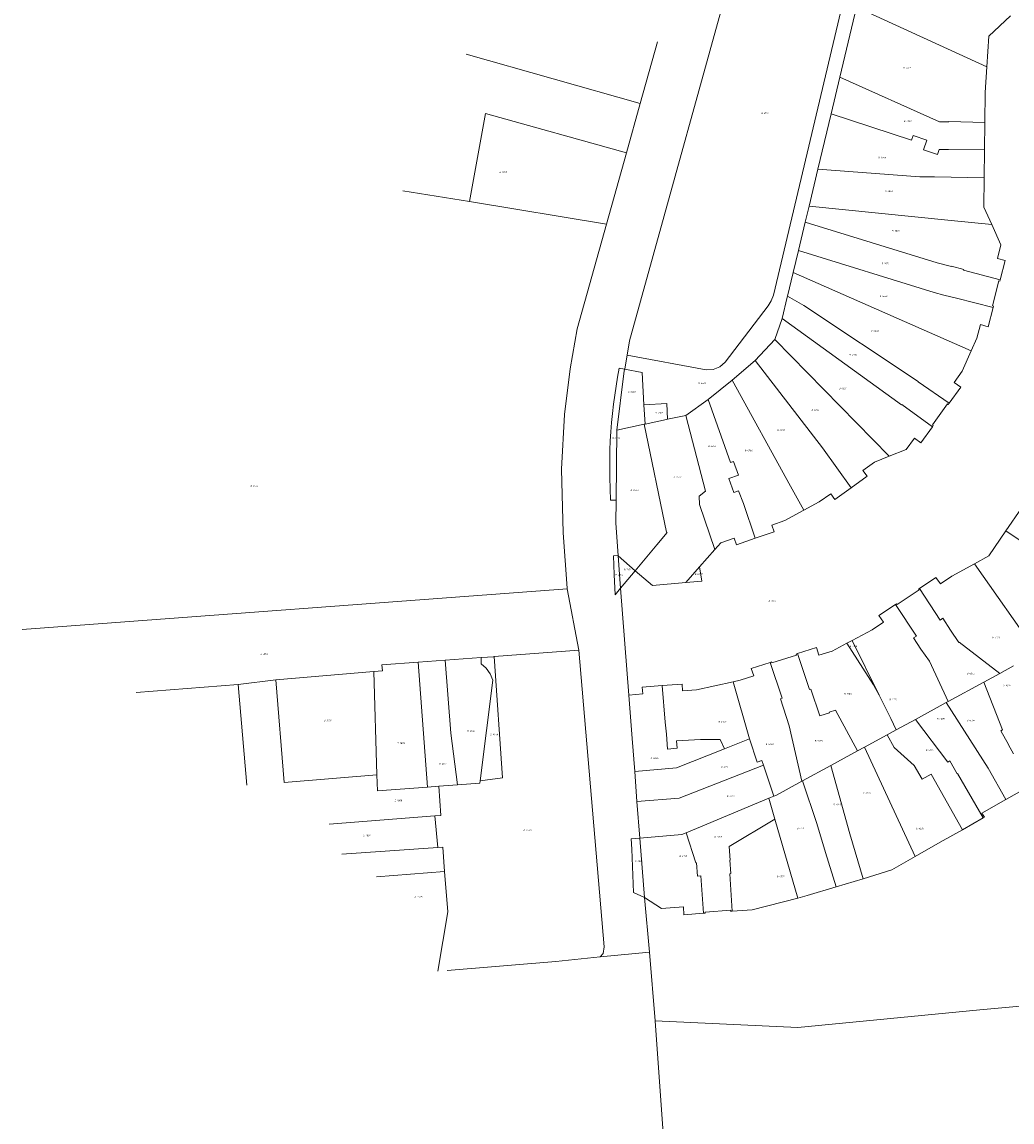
# Model space of a CAD drawing. Header units: metres. Extents: x 195273 to 196483, y 327142 to 328085.
# Tile 2 of 9: x 195273 to 195490, y 327384 to 327625. Entities that reach past the tile are written whole.
import ezdxf
from ezdxf.enums import TextEntityAlignment as Align
from ezdxf.lldxf.tags import DXFTag

# ---------------------------------------------------------------- set-up
doc = ezdxf.new("R2010")
doc.units = ezdxf.units.M
doc.layers.add('B-WE-KG-GRENS_PERCEEL-G', color=150, linetype='KG-PERCEEL', lineweight=9)
doc.layers.add('B-WE-KG-GRENS_PERCEEL-S', color=150, linetype='Continuous', lineweight=25)
doc.styles.add('NLCS-ISO', font='NLCS-ISO.ttf')
doc.styles.get("Standard").update_dxf_attribs({"font": 'arial.ttf'})
tags = doc.linetypes.add('KG-PERCEEL', pattern='A,5.5,-2,["P",Standard,S=1.8,R=0,X=-0.5,Y=-0.9],-2,5.5,-2,[5,NLCS.SHX,S=0.75,R=0,X=0,Y=0],-2', length=19).pattern_tags.tags
tags[6] = DXFTag(74, 10)

# ---------------------------------------------------------------- blocks, each defined once
blk = doc.blocks.new('SKG-PERCEELNUMMER-SO')
at = {"style": 'NLCS-ISO', "oblique": 10, "flags": 1}
for tag, p in [('GEMEENTECODE', (0, 2.6)), ('PERCEELGROOTTE', (0, -2.4))]:
    blk.add_attdef(tag, text='', height=1.8, dxfattribs=at).set_placement(p, align=Align.MIDDLE_CENTER)
at = {"style": 'NLCS-ISO', "oblique": 10}
blk.add_attdef('SECTIE', text='', height=1.8, dxfattribs=at).set_placement((-0.5, 0), align=Align.MIDDLE_RIGHT)
blk.add_attdef('PERCEELNUMMER', text='', height=1.8, dxfattribs=at).set_placement((0.5, 0), align=Align.MIDDLE_LEFT)

msp = doc.modelspace()

# ---------------------------------------------------------------- linework, layer by layer
at = {"layer": 'B-WE-KG-GRENS_PERCEEL-G', "flags": 128}
for points in [[(195406.55, 327554.755), (195431.724, 327645.718)], [(195438.09, 327564.808), (195455.159, 327636.924)], [(195456.298, 327627.873), (195452.638, 327612.563)], [(195484.831, 327614.824), (195456.298, 327627.873)], [(195490.018, 327626.022), (195485.262, 327621.575)], [(195412.659, 327620.289), (195408.871, 327606.753)], [(195484.831, 327614.824), (195485.262, 327621.575)], [(195408.871, 327606.753), (195370.75, 327617.575)], [(195484.471, 327609.185), (195484.831, 327614.824)], [(195452.638, 327612.563), (195450.711, 327604.501)], [(195474.449, 327602.778), (195452.638, 327612.563)], [(195484.471, 327609.185), (195484.399, 327602.625)], [(195405.851, 327595.963), (195408.871, 327606.753)], [(195371.449, 327585.299), (195374.943, 327604.606)], [(195374.943, 327604.606), (195405.851, 327595.963)], [(195450.711, 327604.501), (195447.819, 327592.402)], [(195450.711, 327604.501), (195468.294, 327598.715)], [(195476.529, 327602.732), (195474.449, 327602.778)], [(195476.53, 327602.802), (195476.529, 327602.732)], [(195476.53, 327602.802), (195484.399, 327602.625)], [(195484.399, 327602.625), (195484.333, 327596.595)], [(195468.294, 327598.715), (195468.656, 327599.774)], [(195471.69, 327598.756), (195468.656, 327599.774)], [(195471.69, 327598.756), (195470.98, 327596.642)], [(195401.485, 327580.36), (195405.851, 327595.963)], [(195470.98, 327596.642), (195474.004, 327595.626)], [(195474.004, 327595.626), (195474.354, 327596.669)], [(195474.354, 327596.669), (195476.464, 327596.722)], [(195476.464, 327596.722), (195484.333, 327596.595)], [(195484.333, 327596.595), (195484.266, 327590.506)], [(195447.819, 327592.402), (195445.873, 327584.262)], [(195470.158, 327590.729), (195447.819, 327592.402)], [(195473.357, 327590.69), (195470.158, 327590.729)], [(195473.357, 327590.69), (195484.266, 327590.506)], [(195484.266, 327590.506), (195484.195, 327584.026)], [(195356.853, 327587.671), (195371.449, 327585.299)], [(195401.485, 327580.36), (195371.449, 327585.299)], [(195445.873, 327584.262), (195445.036, 327580.76)], [(195445.873, 327584.262), (195476.294, 327581.213)], [(195484.195, 327584.026), (195485.908, 327580.249)], [(195401.485, 327580.36), (195395.066, 327557.426)], [(195445.036, 327580.76), (195443.548, 327574.536)], [(195445.036, 327580.76), (195473.942, 327571.867)], [(195485.908, 327580.249), (195476.294, 327581.213)], [(195485.908, 327580.249), (195487.912, 327575.832)], [(195443.548, 327574.536), (195442.408, 327569.77)], [(195443.548, 327574.536), (195473.272, 327565.329)], [(195487.912, 327575.832), (195487.17, 327572.831)], [(195477.061, 327571.07), (195473.942, 327571.867)], [(195487.17, 327572.831), (195488.882, 327572.404)], [(195488.882, 327572.404), (195487.768, 327568.158)], [(195442.408, 327569.77), (195441.159, 327564.543)], [(195481.416, 327552.561), (195442.408, 327569.77)], [(195477.074, 327571.119), (195477.061, 327571.07)], [(195479.787, 327570.425), (195477.074, 327571.119)], [(195479.737, 327570.232), (195479.787, 327570.425)], [(195487.768, 327568.158), (195479.737, 327570.232)], [(195487.488, 327567.933), (195486.076, 327562.442)], [(195487.692, 327567.868), (195487.488, 327567.933)], [(195487.768, 327568.158), (195487.692, 327567.868)], [(195437.602, 327563.557), (195438.09, 327564.808)], [(195441.159, 327564.543), (195441.11, 327564.339)], [(195441.159, 327564.543), (195444.704, 327562.537)], [(195475.435, 327564.787), (195473.272, 327565.329)], [(195478.18, 327564.137), (195475.435, 327564.787)], [(195427.498, 327550.122), (195436.907, 327562.408)], [(195436.907, 327562.408), (195437.602, 327563.557)], [(195441.11, 327564.339), (195439.985, 327559.631)], [(195469.807, 327545.857), (195444.704, 327562.537)], [(195478.18, 327564.137), (195486.214, 327562.053)], [(195486.214, 327562.053), (195485.132, 327557.84)], [(195486.076, 327562.442), (195486.299, 327562.385)], [(195486.299, 327562.385), (195486.214, 327562.053)], [(195439.985, 327559.631), (195438.366, 327555.05)], [(195466.157, 327540.766), (195439.985, 327559.631)], [(195395.066, 327557.426), (195393.524, 327548.624)], [(195483.462, 327558.309), (195482.649, 327555.316)], [(195485.132, 327557.84), (195483.462, 327558.309)], [(195406.007, 327551.657), (195406.55, 327554.755)], [(195438.366, 327555.05), (195434.095, 327550.429)], [(195463.449, 327529.463), (195438.366, 327555.05)], [(195482.649, 327555.316), (195481.416, 327552.561)], [(195481.416, 327552.561), (195479.438, 327548.143)], [(195405.484, 327548.65), (195406.007, 327551.657)], [(195406.007, 327551.657), (195423.335, 327548.432)], [(195426.329, 327549.096), (195427.498, 327550.122)], [(195434.095, 327550.429), (195429.008, 327546.173)], [(195448.815, 327531.284), (195434.095, 327550.429)], [(195393.524, 327548.624), (195392.301, 327538.635)], [(195405.465, 327548.539), (195404.239, 327548.772), (195403.865, 327546.776), (195403.58, 327544.795), (195403.046, 327540.855), (195402.816, 327538.835), (195402.582, 327536.842), (195402.415, 327534.848), (195402.301, 327532.86), (195402.214, 327530.834), (195402.241, 327524.826), (195402.357, 327519.813), (195403.597, 327519.874)], [(195403.73, 327535.207), (195405.296, 327547.572)], [(195405.296, 327547.572), (195405.465, 327548.539)], [(195405.465, 327548.539), (195405.484, 327548.65)], [(195409.293, 327547.811), (195405.465, 327548.539)], [(195409.69, 327540.743), (195409.293, 327547.811)], [(195423.335, 327548.432), (195424.888, 327548.511)], [(195424.888, 327548.511), (195426.329, 327549.096)], [(195477.645, 327545.625), (195479.438, 327548.143)], [(195429.008, 327546.173), (195423.789, 327541.91)], [(195441.802, 327522.944), (195429.008, 327546.173)], [(195469.76, 327545.791), (195469.807, 327545.857)], [(195476.566, 327541.091), (195469.76, 327545.791)], [(195479.1, 327544.644), (195477.645, 327545.625)], [(195476.566, 327541.091), (195479.1, 327544.644)], [(195409.69, 327540.743), (195414.678, 327541.02), (195414.873, 327537.562)], [(195409.927, 327536.517), (195409.69, 327540.743)], [(195423.789, 327541.91), (195418.846, 327538.402)], [(195423.789, 327541.91), (195428.653, 327528.092)], [(195466.204, 327540.831), (195466.157, 327540.766)], [(195472.889, 327535.934), (195466.204, 327540.831)], [(195472.893, 327536.336), (195476.199, 327540.947)], [(195476.199, 327540.947), (195476.374, 327540.822)], [(195476.374, 327540.822), (195476.566, 327541.091)], [(195392.301, 327538.635), (195391.619, 327526.653)], [(195418.846, 327538.402), (195414.873, 327537.562)], [(195423.148, 327521.842), (195418.846, 327538.402)], [(195409.757, 327536.481), (195403.73, 327535.207)], [(195409.927, 327536.517), (195409.757, 327536.481)], [(195414.635, 327512.825), (195409.757, 327536.481)], [(195414.663, 327537.518), (195409.927, 327536.517)], [(195414.873, 327537.562), (195414.663, 327537.518)], [(195472.889, 327535.934), (195470.356, 327532.373)], [(195472.889, 327535.934), (195473.08, 327536.203)], [(195473.08, 327536.203), (195472.893, 327536.336)], [(195403.73, 327535.207), (195403.597, 327519.874)], [(195467.147, 327530.964), (195468.943, 327533.425)], [(195468.943, 327533.425), (195470.356, 327532.373)], [(195448.815, 327531.284), (195455.073, 327522.555)], [(195463.449, 327529.463), (195467.147, 327530.964)], [(195429.312, 327528.328), (195428.653, 327528.092)], [(195430.392, 327525.315), (195429.312, 327528.328)], [(195463.449, 327529.463), (195460.178, 327528.135)], [(195391.619, 327526.653), (195392.025, 327512.68)], [(195457.686, 327526.329), (195460.178, 327528.135)], [(195458.628, 327525.108), (195457.686, 327526.329)], [(195430.392, 327525.315), (195428.293, 327524.563)], [(195429.376, 327521.541), (195428.293, 327524.563)], [(195455.073, 327522.555), (195458.628, 327525.108)], [(195421.8, 327520.707), (195423.148, 327521.842)], [(195430.43, 327521.919), (195429.376, 327521.541)], [(195431.474, 327519.083), (195430.43, 327521.919)], [(195444.712, 327517.648), (195441.802, 327522.944)], [(195448.099, 327519.489), (195450.618, 327521.216)], [(195450.618, 327521.216), (195451.499, 327519.989)], [(195455.073, 327522.555), (195451.499, 327519.989)], [(195403.597, 327519.874), (195403.553, 327514.808)], [(195421.886, 327518.878), (195421.8, 327520.707)], [(195425.252, 327509.026), (195421.886, 327518.878)], [(195434.044, 327511.481), (195431.474, 327519.083)], [(195444.712, 327517.648), (195448.099, 327519.489)], [(195440.538, 327515.38), (195444.712, 327517.648)], [(195492.424, 327518.117), (195488.992, 327513.118)], [(195403.553, 327514.808), (195404.008, 327507.702)], [(195437.681, 327514.374), (195440.538, 327515.38)], [(195438.207, 327512.937), (195437.681, 327514.374)], [(195392.025, 327512.68), (195392.868, 327500.59)], [(195412.5, 327510.027), (195414.757, 327512.722)], [(195414.757, 327512.722), (195414.635, 327512.825)], [(195426.554, 327510.491), (195429.432, 327511.498)], [(195429.432, 327511.498), (195429.941, 327510.045)], [(195434.044, 327511.481), (195429.941, 327510.045)], [(195438.207, 327512.937), (195434.044, 327511.481)], [(195488.992, 327513.118), (195485.256, 327507.677)], [(195488.992, 327513.118), (195495.487, 327508.731)], [(195407.778, 327504.389), (195412.5, 327510.027)], [(195421.87, 327505.222), (195425.252, 327509.026)], [(195425.252, 327509.026), (195426.554, 327510.491)], [(195403.373, 327499.128), (195403.2, 327503.523), (195403.031, 327507.67), (195404.008, 327507.702)], [(195404.008, 327507.702), (195404.012, 327507.634)], [(195404.012, 327507.634), (195407.778, 327504.389)], [(195404.563, 327500.551), (195404.012, 327507.634)], [(195482.114, 327505.919), (195485.256, 327507.677)], [(195407.778, 327504.389), (195404.563, 327500.551)], [(195407.778, 327504.389), (195411.588, 327501.105)], [(195418.847, 327501.821), (195421.87, 327505.222)], [(195421.87, 327505.222), (195422.355, 327502.124)], [(195477.162, 327503.148), (195482.114, 327505.919)], [(195495.766, 327486.475), (195482.114, 327505.919)], [(195411.588, 327501.105), (195418.847, 327501.821)], [(195422.355, 327502.124), (195418.847, 327501.821)], [(195473.687, 327502.926), (195470.057, 327500.493)], [(195474.671, 327501.476), (195473.687, 327502.926)], [(195477.162, 327503.148), (195474.671, 327501.476)], [(195273.41, 327491.462), (195392.903, 327500.402)], [(195392.868, 327500.59), (195392.903, 327500.402)], [(195392.903, 327500.402), (195395.408, 327486.949)], [(195404.563, 327500.551), (195403.373, 327499.128)], [(195406.388, 327477.099), (195404.563, 327500.551)], [(195469.978, 327500.181), (195465.19, 327496.948)], [(195470.057, 327500.493), (195469.85, 327500.354)], [(195469.85, 327500.354), (195469.978, 327500.181)], [(195470.057, 327500.493), (195474.592, 327493.572)], [(195464.842, 327496.981), (195461.196, 327494.545)], [(195465.067, 327497.131), (195464.842, 327496.981)], [(195464.842, 327496.981), (195469.402, 327490.066)], [(195465.19, 327496.948), (195465.067, 327497.131)], [(195461.196, 327494.545), (195462.219, 327493.097)], [(195462.219, 327493.097), (195459.684, 327491.402)], [(195474.592, 327493.572), (195475.177, 327493.951)], [(195475.177, 327493.951), (195476.853, 327491.367)], [(195455.352, 327489.11), (195459.684, 327491.402)], [(195469.402, 327490.066), (195468.772, 327489.642)], [(195476.853, 327491.367), (195478.662, 327488.667)], [(195447.497, 327487.526), (195443.327, 327486.204)], [(195448.03, 327485.837), (195447.497, 327487.526)], [(195454.177, 327488.488), (195450.949, 327486.781)], [(195454.468, 327488.642), (195454.177, 327488.488)], [(195454.177, 327488.488), (195460.001, 327479.377), (195461.242, 327477.13)], [(195455.352, 327489.11), (195454.468, 327488.642)], [(195455.352, 327489.11), (195461.242, 327477.13)], [(195468.772, 327489.642), (195470.402, 327487.219)], [(195478.662, 327488.667), (195478.788, 327488.748)], [(195487.652, 327481.877), (195478.788, 327488.748)], [(195366.171, 327484.768), (195373.995, 327485.326)], [(195376.842, 327485.542), (195378.715, 327458.949), (195373.808, 327458.293)], [(195373.995, 327485.326), (195376.815, 327485.54)], [(195373.995, 327485.326), (195373.997, 327483.966)], [(195376.815, 327485.54), (195376.842, 327485.542)], [(195376.842, 327485.542), (195395.408, 327486.949)], [(195395.408, 327486.949), (195400.958, 327421.943)], [(195443.141, 327485.901), (195437.719, 327484.17)], [(195443.327, 327486.204), (195443.047, 327486.115)], [(195443.047, 327486.115), (195443.141, 327485.901)], [(195443.327, 327486.204), (195445.942, 327478.316)], [(195450.949, 327486.781), (195448.03, 327485.837)], [(195470.402, 327487.219), (195472.241, 327484.576)], [(195352.261, 327483.763), (195360.196, 327484.338)], [(195352.398, 327482.414), (195352.261, 327483.763)], [(195360.196, 327484.338), (195366.171, 327484.768)], [(195360.196, 327484.338), (195362.27, 327456.963)], [(195366.171, 327484.768), (195367.385, 327468.805)], [(195373.997, 327483.966), (195375.141, 327483.001)], [(195375.141, 327483.001), (195376.015, 327481.787)], [(195437.386, 327484.296), (195433.176, 327482.979)], [(195433.176, 327482.979), (195433.746, 327481.309)], [(195437.653, 327484.38), (195437.386, 327484.296)], [(195437.386, 327484.296), (195439.955, 327476.41)], [(195437.719, 327484.17), (195437.653, 327484.38)], [(195476.338, 327475.708), (195472.241, 327484.576)], [(195487.652, 327481.877), (195490.658, 327483.516)], [(195320.765, 327479.454), (195329.003, 327480.476)], [(195329.003, 327480.476), (195350.5, 327482.258)], [(195330.884, 327457.958), (195329.003, 327480.476)], [(195350.5, 327482.258), (195352.398, 327482.414)], [(195350.5, 327482.258), (195351.185, 327459.628)], [(195373.808, 327458.293), (195376.566, 327480.396)], [(195376.015, 327481.787), (195376.566, 327480.396)], [(195429.217, 327480.03), (195421.205, 327478.284)], [(195430.81, 327480.377), (195429.217, 327480.03)], [(195429.217, 327480.03), (195432.787, 327467.525)], [(195433.746, 327481.309), (195430.81, 327480.377)], [(195484.178, 327479.983), (195487.652, 327481.877)], [(195298.412, 327477.693), (195320.765, 327479.454)], [(195320.765, 327479.454), (195322.698, 327457.353)], [(195413.705, 327479.207), (195409.334, 327478.871)], [(195409.334, 327478.871), (195409.436, 327477.382)], [(195413.705, 327479.207), (195418.042, 327479.54)], [(195414.309, 327471.182), (195413.705, 327479.207)], [(195418.158, 327478.066), (195418.042, 327479.54)], [(195421.205, 327478.284), (195418.158, 327478.066)], [(195445.942, 327478.316), (195446.266, 327478.42)], [(195446.266, 327478.42), (195448.248, 327472.544)], [(195476.338, 327475.708), (195484.178, 327479.983)], [(195488.297, 327469.507), (195484.178, 327479.983)], [(195406.388, 327477.099), (195409.436, 327477.382)], [(195406.388, 327477.099), (195407.125, 327467.62)], [(195439.955, 327476.41), (195439.622, 327476.304)], [(195439.622, 327476.304), (195441.507, 327470.386)], [(195461.242, 327477.13), (195463.758, 327472.014)], [(195469.173, 327471.802), (195475.925, 327475.483)], [(195475.925, 327475.483), (195476.338, 327475.708)], [(195485.136, 327461.109), (195475.925, 327475.483)], [(195448.248, 327472.544), (195450.342, 327473.25)], [(195450.297, 327473.383), (195451.697, 327473.829)], [(195450.342, 327473.25), (195450.297, 327473.383)], [(195451.697, 327473.829), (195456.522, 327464.904)], [(195414.628, 327468.522), (195414.309, 327471.182)], [(195444.309, 327458.245), (195441.507, 327470.386)], [(195463.758, 327472.014), (195464.985, 327469.519)], [(195464.985, 327469.519), (195469.173, 327471.802)], [(195469.173, 327471.802), (195476.291, 327462.425)], [(195367.385, 327468.805), (195368.848, 327457.463)], [(195414.887, 327465.302), (195414.628, 327468.522)], [(195457.997, 327465.708), (195463.001, 327468.437)], [(195463.001, 327468.437), (195464.985, 327469.519)], [(195463.001, 327468.437), (195464.547, 327465.601)], [(195487.896, 327469.28), (195488.297, 327469.507)], [(195489.602, 327466.258), (195487.896, 327469.28)], [(195407.125, 327467.62), (195407.671, 327460.391)], [(195416.848, 327467.122), (195422.06, 327467.408)], [(195416.99, 327465.471), (195416.848, 327467.122)], [(195422.06, 327467.408), (195426.388, 327467.357)], [(195426.388, 327467.357), (195427.375, 327465.358)], [(195432.787, 327467.525), (195427.375, 327465.358)], [(195434.499, 327462.447), (195432.787, 327467.525)], [(195456.522, 327464.904), (195457.997, 327465.708)], [(195469.138, 327441.714), (195457.997, 327465.708)], [(195468.897, 327461.685), (195464.547, 327465.601)], [(195489.558, 327466.234), (195489.602, 327466.258)], [(195490.684, 327464.24), (195489.558, 327466.234)], [(195416.99, 327465.471), (195414.887, 327465.302)], [(195427.375, 327465.358), (195416.842, 327461.139)], [(195450.639, 327461.697), (195456.522, 327464.904)], [(195416.842, 327461.139), (195407.671, 327460.391)], [(195417.381, 327454.531), (195435.873, 327461.784)], [(195435.533, 327462.808), (195434.499, 327462.447)], [(195435.873, 327461.784), (195435.533, 327462.808)], [(195435.873, 327461.784), (195438.142, 327454.957)], [(195444.462, 327458.329), (195450.639, 327461.697)], [(195454.808, 327446.711), (195450.639, 327461.697)], [(195468.897, 327461.685), (195470.689, 327458.678)], [(195476.732, 327462.68), (195476.291, 327462.425)], [(195476.732, 327462.68), (195478.357, 327459.865)], [(195489.018, 327454.253), (195485.136, 327461.109)], [(195330.884, 327457.958), (195351.185, 327459.628)], [(195351.185, 327459.628), (195351.287, 327456.152)], [(195407.671, 327460.391), (195408.167, 327453.815)], [(195444.309, 327458.245), (195444.462, 327458.329)], [(195447.564, 327448.976), (195444.462, 327458.329)], [(195470.689, 327458.678), (195472.621, 327459.771)], [(195479.467, 327447.609), (195472.621, 327459.771)], [(195478.357, 327459.865), (195478.414, 327459.898)], [(195484.014, 327450.187), (195478.414, 327459.898)], [(195351.287, 327456.152), (195362.27, 327456.963)], [(195364.753, 327457.151), (195362.27, 327456.963)], [(195364.753, 327457.151), (195368.848, 327457.463)], [(195365.162, 327450.71), (195364.753, 327457.151)], [(195368.848, 327457.463), (195373.751, 327457.84)], [(195373.751, 327457.84), (195373.808, 327458.293)], [(195438.723, 327455.199), (195444.309, 327458.245)], [(195489.018, 327454.253), (195494.581, 327457.403)], [(195408.167, 327453.815), (195417.381, 327454.531)], [(195408.167, 327453.815), (195408.776, 327445.739)], [(195418.955, 327446.939), (195437.048, 327454.5)], [(195437.048, 327454.5), (195438.142, 327454.957)], [(195437.048, 327454.5), (195438.382, 327449.92)], [(195438.142, 327454.957), (195438.723, 327455.199)], [(195483.753, 327451.272), (195489.018, 327454.253)], [(195484.336, 327450.37), (195483.753, 327451.272)], [(195340.732, 327448.822), (195363.885, 327450.687)], [(195365.162, 327450.71), (195363.885, 327450.687)], [(195363.885, 327450.687), (195364.494, 327443.704)], [(195438.382, 327449.92), (195428.346, 327443.902)], [(195438.382, 327449.92), (195443.42, 327432.629)], [(195449.45, 327442.652), (195447.564, 327448.976)], [(195479.467, 327447.609), (195484.014, 327450.187)], [(195484.014, 327450.187), (195484.336, 327450.37)], [(195408.776, 327445.739), (195418.032, 327446.553)], [(195418.032, 327446.553), (195418.955, 327446.939)], [(195421.072, 327440.352), (195418.955, 327446.939)], [(195457.718, 327436.872), (195454.808, 327446.711)], [(195474.613, 327444.856), (195479.467, 327447.609)], [(195406.927, 327445.593), (195408.776, 327445.739)], [(195407.025, 327443.319), (195406.927, 327445.593)], [(195408.776, 327445.739), (195409.793, 327432.72)], [(195428.559, 327440.94), (195428.346, 327443.902)], [(195469.138, 327441.714), (195474.613, 327444.856)], [(195364.494, 327443.704), (195343.47, 327442.275)], [(195365.606, 327443.809), (195364.494, 327443.704)], [(195365.606, 327443.809), (195366.018, 327438.433)], [(195407.436, 327433.82), (195407.025, 327443.319)], [(195449.45, 327442.652), (195451.794, 327435.076)], [(195464.043, 327438.791), (195469.138, 327441.714)], [(195421.222, 327440.363), (195421.072, 327440.352)], [(195421.43, 327437.46), (195421.222, 327440.363)], [(195428.509, 327440.936), (195428.559, 327440.94)], [(195428.721, 327437.984), (195428.509, 327440.936)], [(195366.018, 327438.433), (195351.103, 327437.286)], [(195366.706, 327429.585), (195366.018, 327438.433)], [(195422.127, 327437.51), (195421.43, 327437.46)], [(195422.762, 327429.299), (195422.127, 327437.51)], [(195428.492, 327437.967), (195428.721, 327437.984)], [(195429.048, 327429.742), (195428.492, 327437.967)], [(195451.794, 327435.076), (195457.718, 327436.872)], [(195457.718, 327436.872), (195464.043, 327438.791)], [(195445.482, 327433.161), (195451.794, 327435.076)], [(195409.793, 327432.72), (195407.436, 327433.82)], [(195409.793, 327432.72), (195413.523, 327430.37)], [(195410.894, 327420.798), (195409.793, 327432.72)], [(195433.417, 327430.048), (195443.42, 327432.629)], [(195443.42, 327432.629), (195445.482, 327433.161)], [(195364.542, 327416.599), (195366.706, 327429.585)], [(195413.523, 327430.37), (195418.34, 327430.728)], [(195418.34, 327430.728), (195418.434, 327428.975)], [(195423.086, 327429.323), (195423.096, 327429.533)], [(195423.096, 327429.533), (195428.72, 327429.95)], [(195428.72, 327429.95), (195428.736, 327429.72)], [(195428.736, 327429.72), (195429.048, 327429.742)], [(195429.048, 327429.742), (195433.417, 327430.048)], [(195418.434, 327428.975), (195422.762, 327429.299)], [(195422.762, 327429.299), (195423.086, 327429.323)], [(195390.418, 327418.729), (195400.098, 327419.752)], [(195400.098, 327419.752), (195410.894, 327420.798)], [(195400.752, 327420.446), (195400.098, 327419.752)], [(195400.958, 327421.943), (195400.752, 327420.446)], [(195412.162, 327405.74), (195410.894, 327420.798)], [(195366.543, 327416.762), (195390.418, 327418.729)], [(195528.163, 327412.204), (195483.293, 327408.152)], [(195483.293, 327408.152), (195443.416, 327404.241)], [(195443.416, 327404.241), (195412.162, 327405.74)], [(195412.162, 327405.74), (195415.371, 327360.649)]]:
    msp.add_lwpolyline(points, dxfattribs=at)

# ---------------------------------------------------------------- block references
at = {"layer": 'B-WE-KG-GRENS_PERCEEL-S', "xscale": 0.2, "yscale": 0.2, "zscale": 0.2}
for p, values in [((195466.955, 327614.568), {'PERCEELNUMMER': '4041', 'SECTIE': 'B'}), ((195435.877, 327604.667), {'PERCEELNUMMER': '2110', 'SECTIE': 'D'}), ((195467.072, 327602.898), {'PERCEELNUMMER': '4042', 'SECTIE': 'B'}), ((195461.472, 327594.912), {'PERCEELNUMMER': '3969', 'SECTIE': 'B'}), ((195378.478, 327591.746), {'PERCEELNUMMER': '1868', 'SECTIE': 'D'}), ((195462.947, 327587.574), {'PERCEELNUMMER': '3882', 'SECTIE': 'B'}), ((195464.479, 327578.851), {'PERCEELNUMMER': '3881', 'SECTIE': 'B'}), ((195462.212, 327571.706), {'PERCEELNUMMER': '3971', 'SECTIE': 'B'}), ((195461.789, 327564.558), {'PERCEELNUMMER': '4350', 'SECTIE': 'B'}), ((195459.87, 327556.962), {'PERCEELNUMMER': '4658', 'SECTIE': 'B'}), ((195455.138, 327551.691), {'PERCEELNUMMER': '4591', 'SECTIE': 'B'}), ((195422.058, 327545.489), {'PERCEELNUMMER': '4502', 'SECTIE': 'D'}), ((195406.625, 327543.589), {'PERCEELNUMMER': '4500', 'SECTIE': 'D'}), ((195452.841, 327544.328), {'PERCEELNUMMER': '4351', 'SECTIE': 'B'}), ((195412.619, 327538.963), {'PERCEELNUMMER': '4501', 'SECTIE': 'D'}), ((195446.854, 327539.65), {'PERCEELNUMMER': '4265', 'SECTIE': 'B'}), ((195403.149, 327533.423), {'PERCEELNUMMER': '4503', 'SECTIE': 'D'}), ((195439.304, 327535.175), {'PERCEELNUMMER': '4352', 'SECTIE': 'B'}), ((195424.183, 327531.68), {'PERCEELNUMMER': '4353', 'SECTIE': 'B'}), ((195432.225, 327530.722), {'PERCEELNUMMER': '4266', 'SECTIE': 'B'}), ((195416.627, 327524.918), {'PERCEELNUMMER': '4592', 'SECTIE': 'B'}), ((195323.896, 327522.906), {'PERCEELNUMMER': '2441', 'SECTIE': 'D'}), ((195407.199, 327522.057), {'PERCEELNUMMER': '4593', 'SECTIE': 'B'}), ((195405.718, 327504.619), {'PERCEELNUMMER': '7159', 'SECTIE': 'B'}), ((195403.871, 327503.455), {'PERCEELNUMMER': '4504', 'SECTIE': 'D'}), ((195421.265, 327503.615), {'PERCEELNUMMER': '6482', 'SECTIE': 'B'}), ((195437.435, 327497.794), {'PERCEELNUMMER': '7160', 'SECTIE': 'B'}), ((195486.42, 327489.708), {'PERCEELNUMMER': '4273', 'SECTIE': 'B'}), ((195455.223, 327487.85), {'PERCEELNUMMER': '7186', 'SECTIE': 'B'}), ((195326.118, 327486.172), {'PERCEELNUMMER': '3205', 'SECTIE': 'D'}), ((195480.865, 327481.866), {'PERCEELNUMMER': '4272', 'SECTIE': 'B'}), ((195488.87, 327479.253), {'PERCEELNUMMER': '4214', 'SECTIE': 'B'}), ((195453.983, 327477.394), {'PERCEELNUMMER': '7185', 'SECTIE': 'B'}), ((195463.875, 327476.149), {'PERCEELNUMMER': '4271', 'SECTIE': 'B'}), ((195339.99, 327471.557), {'PERCEELNUMMER': '1879', 'SECTIE': 'D'}), ((195426.449, 327471.245), {'PERCEELNUMMER': '4047', 'SECTIE': 'B'}), ((195474.331, 327471.901), {'PERCEELNUMMER': '4605', 'SECTIE': 'B'}), ((195480.865, 327471.574), {'PERCEELNUMMER': '4604', 'SECTIE': 'B'}), ((195371.446, 327469.296), {'PERCEELNUMMER': '2443', 'SECTIE': 'D'}), ((195376.465, 327468.501), {'PERCEELNUMMER': '4670', 'SECTIE': 'D'}), ((195356.091, 327466.579), {'PERCEELNUMMER': '1878', 'SECTIE': 'D'}), ((195436.812, 327466.364), {'PERCEELNUMMER': '4048', 'SECTIE': 'B'}), ((195447.55, 327467.088), {'PERCEELNUMMER': '3975', 'SECTIE': 'B'}), ((195411.591, 327463.307), {'PERCEELNUMMER': '4046', 'SECTIE': 'B'}), ((195471.88, 327465.039), {'PERCEELNUMMER': '4274', 'SECTIE': 'B'}), ((195365.232, 327462.054), {'PERCEELNUMMER': '1877', 'SECTIE': 'D'}), ((195427.037, 327461.419), {'PERCEELNUMMER': '2111', 'SECTIE': 'B'}), ((195458.128, 327455.721), {'PERCEELNUMMER': '3974', 'SECTIE': 'B'}), ((195355.492, 327454.015), {'PERCEELNUMMER': '1880', 'SECTIE': 'D'}), ((195428.276, 327454.939), {'PERCEELNUMMER': '4419', 'SECTIE': 'B'}), ((195451.622, 327453.114), {'PERCEELNUMMER': '4242', 'SECTIE': 'B'}), ((195348.623, 327446.36), {'PERCEELNUMMER': '1881', 'SECTIE': 'D'}), ((195383.729, 327447.484), {'PERCEELNUMMER': '4669', 'SECTIE': 'D'}), ((195443.626, 327447.912), {'PERCEELNUMMER': '4371', 'SECTIE': 'B'}), ((195469.756, 327447.886), {'PERCEELNUMMER': '4235', 'SECTIE': 'B'}), ((195425.522, 327446.023), {'PERCEELNUMMER': '4268', 'SECTIE': 'B'}), ((195417.862, 327441.815), {'PERCEELNUMMER': '4269', 'SECTIE': 'B'}), ((195408.165, 327440.725), {'PERCEELNUMMER': '2997', 'SECTIE': 'D'}), ((195439.24, 327437.351), {'PERCEELNUMMER': '4370', 'SECTIE': 'B'}), ((195359.859, 327432.879), {'PERCEELNUMMER': '2445', 'SECTIE': 'D'})]:
    msp.add_blockref('SKG-PERCEELNUMMER-SO', p, dxfattribs=at).add_auto_attribs(values)

doc.saveas('drawing.dxf')
